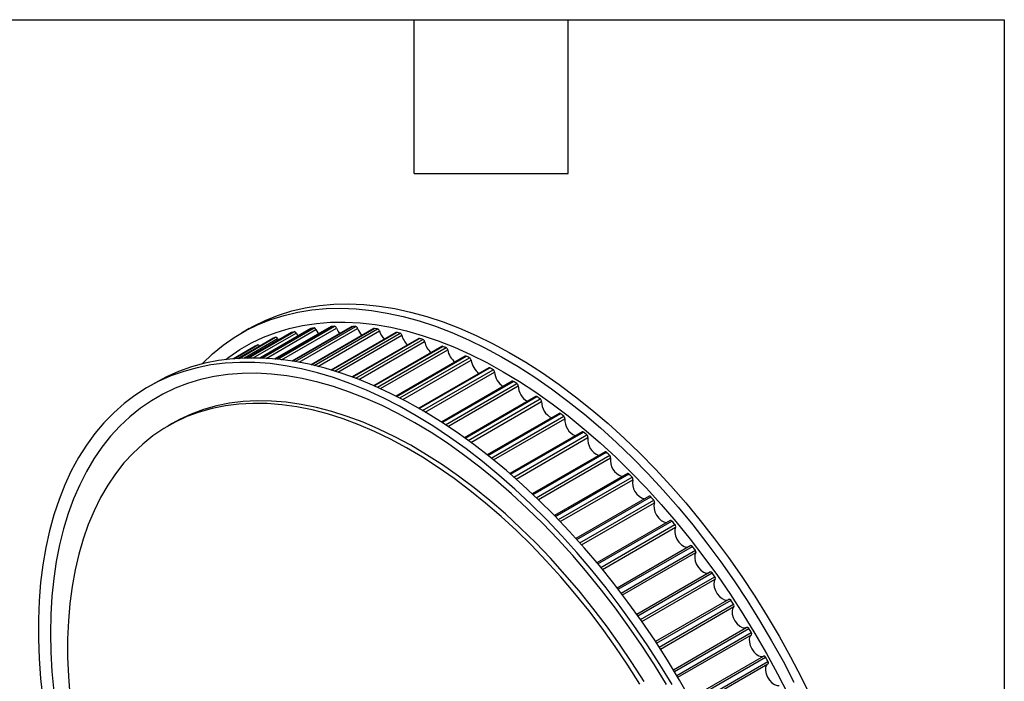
# Model space of a CAD drawing. Header units: millimetres. Extents: x 19 to 819, y 19 to 629.
# Tile 7 of 7: x 673 to 819, y 530 to 629. Entities that reach past the tile are written whole.
import ezdxf

# ---------------------------------------------------------------- set-up
doc = ezdxf.new("R2010")
doc.units = ezdxf.units.MM
doc.header["$LTSCALE"] = 3
doc.layers.add('TEXT', color=140, linetype='Continuous', lineweight=25)

msp = doc.modelspace()

# ---------------------------------------------------------------- linework, layer by layer
for p, q in [((707.011, 582.763), (705.879, 582.109)), ((713.286, 582.199), (706.705, 578.4)), ((706.713, 578.4), (713.312, 582.209)), ((706.954, 578.405), (713.722, 582.312)), ((707.634, 578.409), (714.014, 582.092)), ((716.183, 582.785), (708.577, 578.394)), ((708.591, 578.393), (716.22, 582.797)), ((708.896, 578.383), (716.648, 582.858)), ((709.546, 578.351), (716.936, 582.618)), ((719.201, 583.076), (710.848, 578.254)), ((710.869, 578.252), (719.25, 583.09)), ((711.224, 578.218), (719.695, 583.108)), ((711.838, 578.15), (719.978, 582.85)), ((713.286, 582.199), (713.312, 582.209)), ((722.328, 583.073), (713.421, 577.931)), ((713.45, 577.926), (722.39, 583.087)), ((713.841, 577.862), (722.849, 583.062)), ((714.014, 582.092), (714.256, 581.672)), ((714.42, 577.76), (723.126, 582.786)), ((725.55, 582.775), (716.223, 577.39)), ((716.261, 577.382), (725.625, 582.788)), ((716.681, 577.284), (726.097, 582.72)), ((717.227, 577.151), (726.367, 582.427)), ((728.854, 582.183), (719.203, 576.611)), ((719.249, 576.597), (728.942, 582.193)), ((719.691, 576.464), (729.424, 582.083)), ((710.524, 581.322), (705.358, 578.34)), ((705.361, 578.34), (710.539, 581.329)), ((705.517, 578.35), (710.928, 581.473)), ((706.216, 578.384), (711.222, 581.274)), ((710.524, 581.322), (710.539, 581.329)), ((711.222, 581.274), (711.337, 581.074)), ((720.207, 576.303), (729.686, 581.775)), ((732.226, 581.299), (722.319, 575.58)), ((722.374, 575.561), (732.327, 581.306)), ((722.832, 575.39), (732.818, 581.155)), ((723.32, 575.204), (733.07, 580.833)), ((707.907, 580.158), (704.667, 578.287)), ((704.668, 578.287), (707.912, 580.16)), ((704.722, 578.292), (708.28, 580.346)), ((707.907, 580.158), (707.912, 580.16)), ((735.65, 580.128), (725.54, 574.292)), ((725.603, 574.265), (735.764, 580.131)), ((726.074, 574.057), (736.262, 579.938)), ((726.536, 573.849), (736.504, 579.603)), ((739.113, 578.675), (728.838, 572.744)), ((728.91, 572.707), (739.241, 578.671)), ((729.39, 572.462), (739.743, 578.439)), ((729.826, 572.235), (739.973, 578.093)), ((742.599, 576.945), (732.19, 570.937)), ((732.27, 570.891), (742.741, 576.935)), ((732.756, 570.608), (743.245, 576.663)), ((733.169, 570.365), (743.462, 576.307)), ((693.1, 574.732), (691.969, 574.079)), ((746.093, 574.947), (735.575, 568.875)), ((735.663, 568.817), (746.249, 574.929)), ((736.152, 568.499), (746.753, 574.619)), ((736.541, 568.242), (746.958, 574.255)), ((749.582, 572.688), (738.972, 566.564)), ((739.069, 566.494), (749.751, 572.661)), ((739.558, 566.14), (750.253, 572.314)), ((739.925, 565.872), (750.443, 571.944)), ((753.048, 570.179), (742.364, 564.011)), ((742.469, 563.928), (753.232, 570.142)), ((742.956, 563.54), (753.73, 569.759)), ((743.3, 563.263), (753.904, 569.384)), ((695.598, 568.669), (694.961, 568.301)), ((756.479, 567.43), (745.734, 561.227)), ((745.846, 561.129), (756.676, 567.382)), ((746.328, 560.708), (757.167, 566.966)), ((746.651, 560.424), (757.326, 566.587)), ((759.859, 564.453), (749.063, 558.22)), ((749.183, 558.108), (760.07, 564.392)), ((749.658, 557.656), (760.552, 563.945)), ((749.959, 557.367), (760.694, 563.564)), ((763.173, 561.26), (752.338, 555.005)), ((752.464, 554.876), (763.397, 561.187)), ((752.93, 554.394), (763.869, 560.71)), ((753.21, 554.103), (763.994, 560.329)), ((766.408, 557.866), (755.541, 551.592)), ((755.673, 551.446), (766.645, 557.779)), ((756.128, 550.937), (767.104, 557.274)), ((756.387, 550.646), (767.212, 556.895)), ((769.55, 554.284), (758.659, 547.997)), ((758.797, 547.832), (769.799, 554.184)), ((759.238, 547.299), (770.244, 553.653)), ((759.476, 547.009), (770.333, 553.276)), ((772.584, 550.531), (761.678, 544.235)), ((761.82, 544.051), (772.846, 550.416)), ((762.245, 543.494), (773.274, 549.861)), ((762.462, 543.207), (773.344, 549.49)), ((775.499, 546.622), (764.583, 540.32)), ((764.728, 540.116), (775.772, 546.491)), ((765.136, 539.539), (776.182, 545.915)), ((765.333, 539.258), (776.233, 545.55)), ((778.282, 542.574), (767.362, 536.271)), ((767.51, 536.045), (778.566, 542.427)), ((767.899, 535.45), (778.955, 541.833)), ((768.076, 535.176), (778.988, 541.476)), ((770.003, 532.103), (780.919, 538.404)), ((770.153, 531.856), (781.214, 538.241)), ((770.521, 531.245), (781.582, 537.631)), ((770.679, 530.981), (781.596, 537.283)), ((772.495, 527.834), (783.412, 534.136)), ((772.645, 527.565), (783.707, 533.951)), ((772.99, 526.941), (784.052, 533.327)), ((773.129, 526.688), (784.045, 532.99))]:
    msp.add_line(p, q)
at = {"flags": 128}
for points in [[(707.011, 582.763), (707.669, 583.13), (709.484, 584.021), (711.373, 584.775), (713.331, 585.389), (715.355, 585.864), (717.439, 586.197), (719.581, 586.389), (721.776, 586.438), (724.02, 586.345), (726.307, 586.11), (728.635, 585.733), (730.997, 585.216), (733.389, 584.559), (735.808, 583.763), (738.246, 582.83), (740.701, 581.762), (743.167, 580.561), (745.639, 579.229), (748.112, 577.77), (750.582, 576.185), (753.042, 574.479), (755.49, 572.653), (757.919, 570.714), (760.325, 568.663), (762.703, 566.505), (765.048, 564.244), (767.356, 561.885), (769.623, 559.432), (771.842, 556.891), (774.011, 554.267), (776.125, 551.564), (778.18, 548.787), (780.171, 545.944), (782.095, 543.038), (783.947, 540.077), (785.725, 537.065), (787.425, 534.009), (789.043, 530.914), (790.575, 527.788)], [(700.013, 577.514), (700.074, 577.577), (701.563, 578.998), (703.139, 580.29), (704.798, 581.45), (706.537, 582.477), (708.353, 583.368), (710.242, 584.122), (712.2, 584.736), (714.223, 585.211), (716.308, 585.544), (718.45, 585.736), (720.645, 585.785), (722.888, 585.692), (725.176, 585.457), (727.503, 585.08), (729.866, 584.563), (732.258, 583.905), (734.676, 583.11), (737.115, 582.177), (739.57, 581.109), (742.036, 579.908), (744.508, 578.576), (746.981, 577.117), (749.45, 575.532), (751.911, 573.825), (754.359, 572), (756.788, 570.06), (759.194, 568.009), (761.572, 565.851), (763.917, 563.591), (766.225, 561.232), (768.491, 558.779), (770.711, 556.238), (772.88, 553.614), (774.994, 550.91), (777.048, 548.134), (779.04, 545.291), (780.963, 542.385), (782.816, 539.423), (784.594, 536.412), (786.293, 533.355), (787.911, 530.261)], [(703.55, 578.17), (704.011, 578.521), (705.648, 579.645), (707.365, 580.636), (709.157, 581.493), (711.02, 582.213), (712.952, 582.797), (714.947, 583.241), (717.002, 583.546), (719.114, 583.71), (721.277, 583.734), (723.487, 583.618), (725.74, 583.361), (728.031, 582.964), (730.356, 582.428), (732.71, 581.754), (735.088, 580.943), (737.486, 579.998), (739.898, 578.919), (742.32, 577.709), (744.747, 576.371), (747.174, 574.907), (749.596, 573.321), (752.008, 571.614), (754.406, 569.792), (756.784, 567.856), (759.138, 565.812), (761.463, 563.664), (763.754, 561.416), (766.007, 559.071), (768.217, 556.636), (770.38, 554.115), (772.492, 551.513), (774.547, 548.835), (776.542, 546.086), (778.474, 543.273), (780.337, 540.401), (782.129, 537.475), (783.846, 534.502), (785.483, 531.488), (787.039, 528.438)], [(716.183, 582.785), (716.188, 582.787), (716.22, 582.797)], [(716.936, 582.618), (717.196, 582.137), (717.305, 581.982)], [(719.201, 583.076), (719.217, 583.084), (719.25, 583.09)], [(719.978, 582.85), (720.219, 582.361), (720.472, 582.002)], [(722.328, 583.073), (722.354, 583.084), (722.39, 583.087)], [(708.28, 580.346), (708.312, 580.355), (708.349, 580.355), (708.388, 580.345), (708.428, 580.325), (708.469, 580.296), (708.508, 580.26), (708.543, 580.216), (708.562, 580.189)], [(769.805, 529.893), (767.989, 532.881), (766.1, 535.815), (764.142, 538.69), (762.119, 541.501), (760.034, 544.241), (757.892, 546.906), (755.697, 549.489), (753.454, 551.987), (751.166, 554.393), (748.839, 556.703), (746.476, 558.913), (744.084, 561.018), (741.666, 563.014), (739.227, 564.897), (736.772, 566.664), (734.306, 568.31), (731.834, 569.832), (729.361, 571.228), (726.892, 572.495), (724.431, 573.629), (721.983, 574.63), (719.554, 575.495), (717.148, 576.221), (714.77, 576.809), (712.425, 577.256), (710.117, 577.562), (707.851, 577.726), (705.631, 577.748), (703.462, 577.627), (701.348, 577.365), (699.293, 576.961), (697.302, 576.416), (695.378, 575.732), (693.526, 574.909), (691.748, 573.95), (690.048, 572.856), (688.431, 571.63), (686.898, 570.273), (685.453, 568.789), (684.099, 567.181), (682.838, 565.451), (681.674, 563.603), (680.608, 561.642), (679.642, 559.57), (678.779, 557.391), (678.02, 555.111), (677.367, 552.734), (676.82, 550.264), (676.382, 547.706), (676.052, 545.066), (675.832, 542.348), (675.722, 539.559), (675.722, 536.703), (675.832, 533.786), (676.052, 530.814), (676.382, 527.793)], [(772.675, 527.512), (770.936, 530.546), (769.12, 533.534), (767.231, 536.468), (765.273, 539.344), (763.25, 542.154), (761.165, 544.894), (759.023, 547.559), (756.828, 550.143), (754.585, 552.64), (752.297, 555.046), (749.97, 557.357), (747.608, 559.567), (745.215, 561.672), (742.797, 563.668), (740.358, 565.551), (737.903, 567.317), (735.438, 568.963), (732.966, 570.485), (730.492, 571.881), (728.023, 573.148), (725.562, 574.282), (723.115, 575.283), (720.686, 576.148), (718.28, 576.875), (715.902, 577.462), (713.556, 577.909), (711.248, 578.215), (708.982, 578.379), (706.762, 578.401), (704.593, 578.281), (702.479, 578.018), (700.425, 577.614), (698.434, 577.069), (696.51, 576.385), (694.657, 575.563), (693.1, 574.732)], [(768.977, 529.883), (767.185, 532.808), (765.322, 535.681), (763.39, 538.494), (761.395, 541.242), (759.339, 543.92), (757.228, 546.522), (755.065, 549.043), (752.855, 551.479), (750.602, 553.823), (748.311, 556.072), (745.986, 558.22), (743.632, 560.264), (741.254, 562.199), (738.856, 564.022), (736.444, 565.728), (734.022, 567.315), (731.595, 568.779), (729.168, 570.117), (726.746, 571.326), (724.334, 572.405), (721.936, 573.351), (719.558, 574.161), (717.204, 574.835), (714.879, 575.371), (712.588, 575.768), (710.335, 576.025), (708.124, 576.142), (705.962, 576.118), (703.85, 575.953), (701.795, 575.648), (699.799, 575.204), (697.868, 574.621), (696.005, 573.9), (694.213, 573.043), (692.496, 572.052), (690.858, 570.928), (689.303, 569.675), (687.832, 568.293), (686.45, 566.787), (685.158, 565.159), (683.96, 563.413), (682.858, 561.551), (681.854, 559.578), (680.95, 557.498), (680.149, 555.315), (679.451, 553.034), (678.857, 550.658), (678.37, 548.193), (677.991, 545.643), (677.719, 543.015), (677.556, 540.312), (677.501, 537.541), (677.556, 534.707), (677.719, 531.816), (677.991, 528.873)], [(765.661, 530.337), (763.864, 533.158), (761.997, 535.92), (760.064, 538.618), (758.07, 541.246), (756.018, 543.799), (753.913, 546.27), (751.76, 548.655), (749.563, 550.948), (747.327, 553.145), (745.058, 555.24), (742.759, 557.229), (740.436, 559.107), (738.093, 560.872), (735.737, 562.518), (733.372, 564.043), (731.002, 565.442), (728.635, 566.714), (726.273, 567.854), (723.923, 568.862), (721.59, 569.734), (719.278, 570.468), (716.993, 571.064), (714.74, 571.519), (712.523, 571.833), (710.347, 572.005), (708.218, 572.035), (706.139, 571.923), (704.115, 571.669), (702.151, 571.273), (700.25, 570.736), (698.418, 570.06), (696.657, 569.245), (695.598, 568.669)], [(765.025, 529.97), (763.228, 532.79), (761.361, 535.553), (759.428, 538.251), (757.433, 540.879), (755.381, 543.431), (753.277, 545.903), (751.124, 548.288), (748.927, 550.581), (746.691, 552.777), (744.421, 554.872), (742.122, 556.861), (739.799, 558.74), (737.457, 560.504), (735.101, 562.151), (732.735, 563.675), (730.366, 565.075), (727.998, 566.346), (725.637, 567.487), (723.287, 568.494), (720.953, 569.366), (718.642, 570.101), (716.357, 570.696), (714.103, 571.152), (711.887, 571.466), (709.711, 571.638), (707.581, 571.668), (705.503, 571.556), (703.479, 571.301), (701.515, 570.905), (699.614, 570.369), (697.781, 569.692), (696.021, 568.878), (694.336, 567.927), (692.73, 566.843), (691.207, 565.626), (689.77, 564.28), (688.422, 562.808), (687.167, 561.212), (686.006, 559.497), (684.943, 557.666), (683.979, 555.723), (683.117, 553.672), (682.359, 551.518), (681.706, 549.264), (681.159, 546.918), (680.721, 544.482), (680.391, 541.963), (680.171, 539.366), (680.061, 536.697), (680.061, 533.961), (680.171, 531.164), (680.391, 528.313)], [(767.212, 556.895), (767.117, 556.516), (767.139, 556.057), (767.274, 555.56), (767.512, 555.07), (767.829, 554.631), (768.198, 554.283), (768.585, 554.057), (768.955, 553.974), (769.013, 553.974)], [(770.333, 553.276), (770.214, 552.919), (770.21, 552.475), (770.322, 551.982), (770.539, 551.487), (770.841, 551.033), (771.202, 550.662), (771.588, 550.408), (771.964, 550.293), (772.177, 550.296)], [(772.584, 550.531), (772.614, 550.543), (772.65, 550.545), (772.689, 550.537), (772.729, 550.519), (772.77, 550.493), (772.809, 550.458), (772.846, 550.416)], [(773.344, 549.49), (773.202, 549.156), (773.173, 548.727), (773.26, 548.241), (773.455, 547.743), (773.741, 547.276), (774.092, 546.884), (774.475, 546.602), (774.857, 546.456), (775.202, 546.458), (775.224, 546.463)], [(775.499, 546.622), (775.508, 546.627), (775.541, 546.636), (775.578, 546.634), (775.617, 546.623), (775.658, 546.602), (775.698, 546.573), (775.737, 546.535), (775.772, 546.491)], [(776.233, 545.55), (776.068, 545.242), (776.014, 544.831), (776.076, 544.354), (776.249, 543.854), (776.517, 543.377), (776.856, 542.965), (777.235, 542.657), (777.62, 542.479), (777.977, 542.449), (778.139, 542.492)], [(778.282, 542.574), (778.301, 542.583), (778.336, 542.588), (778.373, 542.584), (778.413, 542.569), (778.454, 542.545), (778.494, 542.513), (778.532, 542.473), (778.566, 542.427)], [(778.988, 541.476), (778.8, 541.194), (778.72, 540.802), (778.758, 540.335), (778.908, 539.837), (779.157, 539.351), (779.483, 538.922), (779.856, 538.588), (780.243, 538.381), (780.609, 538.317), (780.919, 538.404)], [(780.919, 538.404), (780.951, 538.416), (780.986, 538.418), (781.025, 538.41), (781.066, 538.392), (781.106, 538.366), (781.145, 538.33), (781.182, 538.289), (781.214, 538.241)], [(781.596, 537.283), (781.386, 537.028), (781.282, 536.658), (781.294, 536.204), (781.42, 535.709), (781.65, 535.216), (781.961, 534.771), (782.327, 534.414), (782.714, 534.177), (783.087, 534.082), (783.412, 534.136)], [(784.045, 532.99), (783.815, 532.764), (783.687, 532.416), (783.673, 531.977), (783.775, 531.487), (783.984, 530.99), (784.28, 530.531), (784.637, 530.152), (785.022, 529.887), (785.401, 529.759), (785.739, 529.782)], [(784.052, 533.327), (784.076, 533.275), (784.094, 533.223), (784.105, 533.171), (784.108, 533.122), (784.103, 533.079), (784.091, 533.041), (784.072, 533.011), (784.045, 532.99)]]:
    msp.add_lwpolyline(points, dxfattribs=at)
for centre, radius, start, end in [((720.147, 555.764), 27.314, 103.60397, 104.49049), ((713.711, 581.994), 0.319, 18.01496, 87.96185), ((720.517, 553.831), 29.284, 97.59085, 98.43716), ((716.61, 582.518), 0.342, 16.99746, 83.474), ((720.747, 551.2), 31.925, 91.88804, 92.687), ((719.628, 582.75), 0.365, 15.87506, 79.35463), ((720.717, 547.884), 35.243, 86.53095, 87.27895), ((722.753, 582.688), 0.386, 14.64142, 75.57017), ((726.032, 583.78), 3.07, 198.88164, 221.83053), ((725.606, 582.677), 0.113, 80.15886, 119.25381), ((720.32, 543.917), 39.231, 81.53245, 82.22885), ((725.972, 582.334), 0.406, 13.29253, 72.0883), ((729.289, 583.303), 3.05, 196.67422, 224.28286), ((728.911, 582.079), 0.118, 74.93588, 118.57831), ((719.472, 539.355), 43.872, 76.88772, 77.5341), ((729.272, 581.689), 0.423, 11.82514, 68.87896), ((719.767, 557.013), 26.009, 109.86675, 110.7827), ((710.943, 581.179), 0.295, 18.93832, 92.8513), ((732.584, 582.512), 2.99, 194.2597, 226.93164), ((732.284, 581.188), 0.125, 70.10557, 117.66934), ((718.108, 534.276), 49.133, 72.57966, 73.17904), ((732.639, 580.755), 0.438, 10.23579, 65.91494), ((735.968, 581.449), 2.963, 192.00478, 229.41142), ((719.513, 557.611), 25.359, 116.29449, 117.22602), ((735.709, 580.014), 0.129, 64.69326, 117.51104), ((716.194, 528.774), 54.959, 68.58361, 69.13984), ((736.059, 579.537), 0.45, 8.52009, 63.17207), ((739.33, 580.062), 2.863, 189.20834, 232.42445), ((739.173, 578.552), 0.137, 60.44696, 116.36181), ((713.72, 522.959), 61.28, 64.87111, 65.3884), ((739.518, 578.04), 0.458, 6.6722, 60.6292), ((742.785, 578.433), 2.832, 186.88901, 234.95307), ((742.66, 576.813), 0.146, 56.56615, 115.02581), ((710.706, 516.952), 68.001, 61.41251, 61.89513), ((743.002, 576.27), 0.462, 4.68451, 58.26816), ((746.192, 576.494), 2.736, 183.90979, 238.13515), ((746.156, 574.808), 0.153, 52.29752, 114.25758), ((707.201, 510.88), 75.013, 58.17869, 58.63074), ((746.495, 574.234), 0.463, 2.54736, 56.0735), ((749.654, 574.324), 2.697, 181.46315, 240.77901), ((749.644, 572.538), 0.163, 48.95596, 112.74129), ((703.279, 504.873), 82.188, 55.142, 55.56735), ((749.983, 571.942), 0.46, 0.24879, 54.03241), ((753.094, 571.895), 2.651, 178.9437, 243.49074), ((753.111, 570.017), 0.174, 45.89504, 111.12069), ((699.039, 499.057), 89.386, 52.27681, 52.679), ((753.451, 569.402), 0.453, 357.77435, 52.1344), ((756.457, 569.193), 2.56, 175.70987, 246.91256), ((756.543, 567.266), 0.176, 41.05888, 111.44753), ((694.6, 493.555), 96.456, 49.55958, 49.94187), ((756.885, 566.625), 0.443, 355.10689, 50.37113), ((759.826, 566.288), 2.518, 173.18249, 249.62422), ((759.922, 564.276), 0.188, 38.35744, 109.80661), ((690.098, 488.474), 103.245, 46.9689, 47.33425), ((760.269, 563.622), 0.429, 352.22636, 48.73617), ((763.131, 563.16), 2.47, 170.56998, 252.41785), ((763.235, 561.07), 0.2, 35.8683, 108.11425), ((685.679, 483.911), 109.598, 44.48529, 44.83638), ((763.589, 560.407), 0.412, 349.10971, 47.22464), ((766.357, 559.82), 2.417, 167.85555, 255.31077), ((766.468, 557.662), 0.212, 33.55918, 106.39602), ((681.493, 479.943), 115.366, 42.09098, 42.43027), ((766.83, 556.992), 0.393, 345.73081, 45.83279), ((769.607, 554.067), 0.225, 31.40044, 104.67445), ((677.693, 476.625), 120.411, 39.7697, 40.09943), ((769.978, 553.391), 0.373, 342.06061, 44.55741), ((674.424, 473.994), 124.608, 37.50638, 37.82867), ((773.019, 549.62), 0.35, 338.06754, 43.39492), ((671.82, 472.059), 127.853, 35.28697, 35.60378), ((775.94, 545.695), 0.327, 333.71831, 42.34003), ((669.997, 470.808), 130.063, 33.09815, 33.41137), ((778.728, 541.632), 0.304, 328.97939, 41.3839), ((669.05, 470.209), 131.184, 30.92714, 31.23856), ((781.369, 537.448), 0.281, 323.81926, 40.51149), ((783.442, 533.857), 0.281, 19.48522, 96.18873), ((669.051, 470.205), 131.185, 28.76144, 29.07287)]:
    msp.add_arc(centre, radius, start, end)
at = {"layer": 'TEXT'}
for p, q in [((19.05, 628.65), (819.15, 628.65)), ((731.52, 605.79), (731.52, 628.65)), ((754.38, 605.79), (754.38, 628.65)), ((819.15, 628.65), (819.15, 19.05)), ((731.52, 605.79), (754.38, 605.79))]:
    msp.add_line(p, q, dxfattribs=at)

doc.saveas('drawing.dxf')
